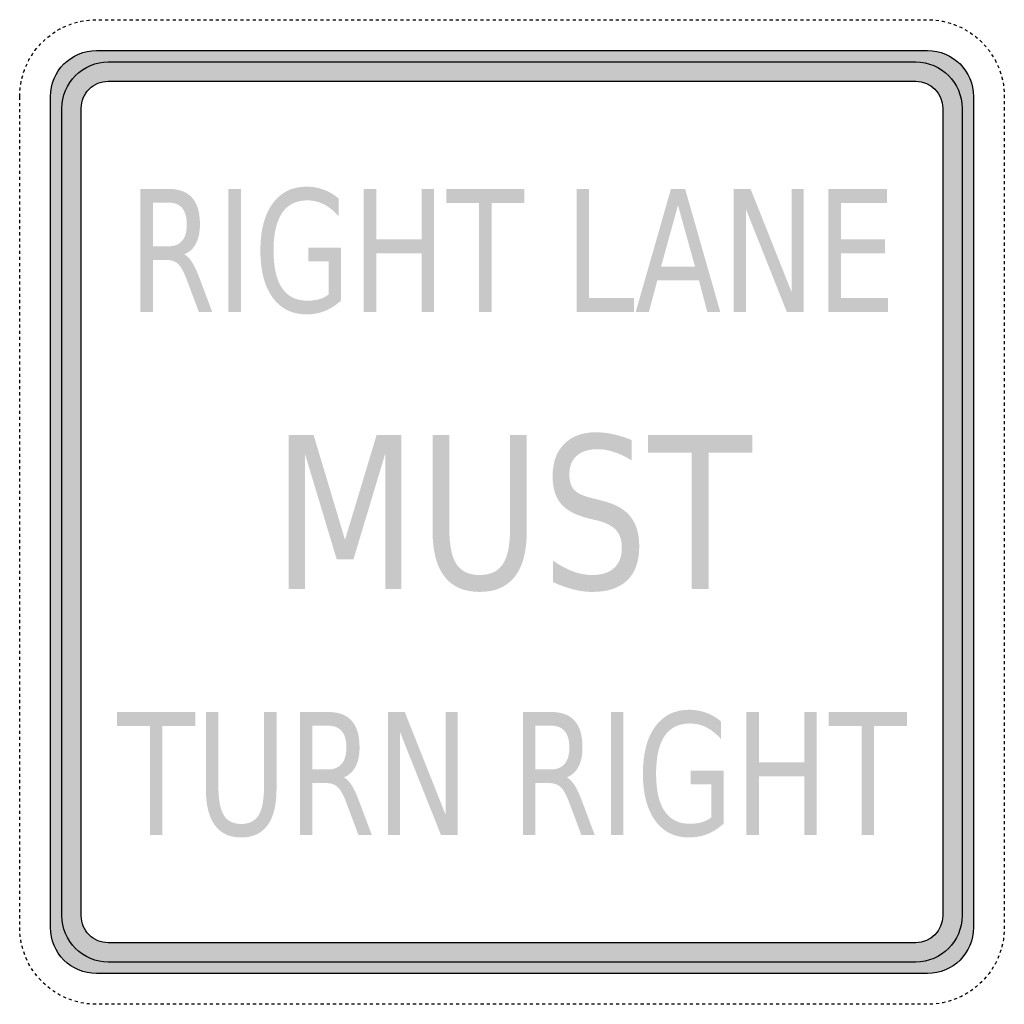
# Model space of a CAD drawing. Header units: inches. Extents: x -15 to 15, y -15 to 15.
import ezdxf

# ---------------------------------------------------------------- set-up
doc = ezdxf.new("R2010")
doc.units = ezdxf.units.IN
doc.header["$MEASUREMENT"] = 0

msp = doc.modelspace()

# ---------------------------------------------------------------- hatches: boundary and pattern name
h = msp.add_hatch(color=7)
edge = h.paths.add_edge_path()
edge.add_spline(control_points=[(-14.063, 12.656), (-14.063, 13.433), (-13.433, 14.062), (-12.656, 14.062)], knot_values=[0, 0, 0, 0, 1, 1, 1, 1], degree=3, periodic=0)
edge.add_line((-12.656, 14.062), (12.656, 14.062))
edge.add_spline(control_points=[(12.656, 14.062), (13.433, 14.062), (14.062, 13.433), (14.062, 12.656)], knot_values=[0, 0, 0, 0, 1, 1, 1, 1], degree=3, periodic=0)
edge.add_line((14.062, 12.656), (14.062, -12.656))
edge.add_spline(control_points=[(14.062, -12.656), (14.062, -13.433), (13.433, -14.063), (12.656, -14.063)], knot_values=[0, 0, 0, 0, 1, 1, 1, 1], degree=3, periodic=0)
edge.add_line((12.656, -14.063), (-12.656, -14.063))
edge.add_spline(control_points=[(-12.656, -14.063), (-13.433, -14.063), (-14.063, -13.433), (-14.063, -12.656)], knot_values=[0, 0, 0, 0, 1, 1, 1, 1], degree=3, periodic=0)
edge.add_line((-14.063, -12.656), (-14.063, 12.656))
edge = h.paths.add_edge_path(flags=0)
edge.add_spline(control_points=[(12.305, 13.125), (12.758, 13.125), (13.125, 12.758), (13.125, 12.305)], knot_values=[0, 0, 0, 0, 1, 1, 1, 1], degree=3, periodic=0)
edge.add_line((13.125, 12.305), (13.125, -12.305))
edge.add_spline(control_points=[(13.125, -12.305), (13.125, -12.758), (12.758, -13.125), (12.305, -13.125)], knot_values=[0, 0, 0, 0, 1, 1, 1, 1], degree=3, periodic=0)
edge.add_line((12.305, -13.125), (-12.305, -13.125))
edge.add_spline(control_points=[(-12.305, -13.125), (-12.522, -13.125), (-12.731, -13.039), (-12.885, -12.885), (-13.039, -12.731), (-13.125, -12.522), (-13.125, -12.305)], knot_values=[0, 0, 0, 0, 1, 1, 1, 2, 2, 2, 2], degree=3, periodic=0)
edge.add_line((-13.125, -12.305), (-13.125, 12.305))
edge.add_spline(control_points=[(-13.125, 12.305), (-13.125, 12.522), (-13.039, 12.731), (-12.885, 12.885), (-12.731, 13.039), (-12.522, 13.125), (-12.305, 13.125)], knot_values=[0, 0, 0, 0, 1, 1, 1, 2, 2, 2, 2], degree=3, periodic=0)
edge.add_line((-12.305, 13.125), (12.305, 13.125))
h = msp.add_hatch(color=7)
edge = h.paths.add_edge_path()
edge.add_spline(control_points=[(13.711, 12.305), (13.711, 12.678), (13.563, 13.035), (13.299, 13.299), (13.035, 13.563), (12.678, 13.711), (12.305, 13.711)], knot_values=[0, 0, 0, 0, 1, 1, 1, 2, 2, 2, 2], degree=3, periodic=0)
edge.add_line((12.305, 13.711), (-12.305, 13.711))
edge.add_spline(control_points=[(-12.305, 13.711), (-12.678, 13.711), (-13.035, 13.563), (-13.299, 13.299), (-13.563, 13.035), (-13.711, 12.678), (-13.711, 12.305)], knot_values=[0, 0, 0, 0, 1, 1, 1, 2, 2, 2, 2], degree=3, periodic=0)
edge.add_line((-13.711, 12.305), (-13.711, -12.305))
edge.add_spline(control_points=[(-13.711, -12.305), (-13.711, -12.678), (-13.563, -13.035), (-13.299, -13.299), (-13.035, -13.563), (-12.678, -13.711), (-12.305, -13.711)], knot_values=[0, 0, 0, 0, 1, 1, 1, 2, 2, 2, 2], degree=3, periodic=0)
edge.add_line((-12.305, -13.711), (12.305, -13.711))
edge.add_spline(control_points=[(12.305, -13.711), (13.081, -13.711), (13.711, -13.081), (13.711, -12.305)], knot_values=[0, 0, 0, 0, 1, 1, 1, 1], degree=3, periodic=0)
edge.add_line((13.711, -12.305), (13.711, 12.305))
edge = h.paths.add_edge_path(flags=0)
edge.add_spline(control_points=[(13.125, -12.305), (13.125, -12.758), (12.758, -13.125), (12.305, -13.125)], knot_values=[0, 0, 0, 0, 1, 1, 1, 1], degree=3, periodic=0)
edge.add_line((12.305, -13.125), (-12.305, -13.125))
edge.add_spline(control_points=[(-12.305, -13.125), (-12.522, -13.125), (-12.731, -13.039), (-12.885, -12.885), (-13.039, -12.731), (-13.125, -12.522), (-13.125, -12.305)], knot_values=[0, 0, 0, 0, 1, 1, 1, 2, 2, 2, 2], degree=3, periodic=0)
edge.add_line((-13.125, -12.305), (-13.125, 12.305))
edge.add_spline(control_points=[(-13.125, 12.305), (-13.125, 12.522), (-13.039, 12.731), (-12.885, 12.885), (-12.731, 13.039), (-12.522, 13.125), (-12.305, 13.125)], knot_values=[0, 0, 0, 0, 1, 1, 1, 2, 2, 2, 2], degree=3, periodic=0)
edge.add_line((-12.305, 13.125), (12.305, 13.125))
edge.add_spline(control_points=[(12.305, 13.125), (12.758, 13.125), (13.125, 12.758), (13.125, 12.305)], knot_values=[0, 0, 0, 0, 1, 1, 1, 1], degree=3, periodic=0)
edge.add_line((13.125, 12.305), (13.125, -12.305))
h = msp.add_hatch(color=7)
edge = h.paths.add_edge_path()
edge.add_line((-5.587, 6.629), (-5.587, 7.636))
edge.add_line((-5.587, 7.636), (-6.209, 7.636))
edge.add_line((-6.209, 7.636), (-6.209, 8.053))
edge.add_line((-6.209, 8.053), (-5.211, 8.053))
edge.add_line((-5.211, 8.053), (-5.211, 6.443))
edge.add_spline(control_points=[(-5.211, 6.443), (-5.358, 6.304), (-5.52, 6.199), (-5.697, 6.128), (-5.874, 6.056), (-6.063, 6.021), (-6.264, 6.021), (-6.703, 6.021), (-7.047, 6.192), (-7.295, 6.535), (-7.543, 6.877), (-7.667, 7.354), (-7.667, 7.965), (-7.667, 8.578), (-7.543, 9.055), (-7.295, 9.398), (-7.047, 9.74), (-6.703, 9.912), (-6.264, 9.912), (-6.08, 9.912), (-5.906, 9.881), (-5.741, 9.821), (-5.576, 9.761), (-5.423, 9.672), (-5.284, 9.555)], knot_values=[0, 0, 0, 0, 1, 1, 1, 2, 2, 2, 3, 3, 3, 4, 4, 4, 5, 5, 5, 6, 6, 6, 7, 7, 7, 8, 8, 8, 8], degree=3, periodic=0)
edge.add_line((-5.284, 9.555), (-5.284, 9.015))
edge.add_spline(control_points=[(-5.284, 9.015), (-5.425, 9.174), (-5.574, 9.294), (-5.732, 9.374), (-5.891, 9.454), (-6.057, 9.495), (-6.232, 9.495), (-6.576, 9.495), (-6.834, 9.366), (-7.007, 9.11), (-7.179, 8.854), (-7.266, 8.472), (-7.266, 7.965), (-7.266, 7.459), (-7.179, 7.078), (-7.007, 6.822), (-6.834, 6.566), (-6.576, 6.438), (-6.232, 6.438), (-6.097, 6.438), (-5.977, 6.453), (-5.872, 6.484), (-5.766, 6.515), (-5.671, 6.563), (-5.587, 6.629)], knot_values=[0, 0, 0, 0, 1, 1, 1, 2, 2, 2, 3, 3, 3, 4, 4, 4, 5, 5, 5, 6, 6, 6, 7, 7, 7, 8, 8, 8, 8], degree=3, periodic=0)
h = msp.add_hatch(color=7)
edge = h.paths.add_edge_path()
edge.add_spline(control_points=[(-9.99, 7.852), (-9.908, 7.815), (-9.829, 7.736), (-9.751, 7.616), (-9.674, 7.495), (-9.597, 7.329), (-9.519, 7.119)], knot_values=[0, 0, 0, 0, 1, 1, 1, 2, 2, 2, 2], degree=3, periodic=0)
edge.add_line((-9.519, 7.119), (-9.133, 6.094))
edge.add_line((-9.133, 6.094), (-9.541, 6.094))
edge.add_line((-9.541, 6.094), (-9.901, 7.056))
edge.add_spline(control_points=[(-9.901, 7.056), (-9.994, 7.307), (-10.084, 7.473), (-10.172, 7.556), (-10.259, 7.638), (-10.378, 7.679), (-10.529, 7.679)], knot_values=[0, 0, 0, 0, 1, 1, 1, 2, 2, 2, 2], degree=3, periodic=0)
edge.add_line((-10.529, 7.679), (-10.943, 7.679))
edge.add_line((-10.943, 7.679), (-10.943, 6.094))
edge.add_line((-10.943, 6.094), (-11.323, 6.094))
edge.add_line((-11.323, 6.094), (-11.323, 9.844))
edge.add_line((-11.323, 9.844), (-10.464, 9.844))
edge.add_spline(control_points=[(-10.464, 9.844), (-10.143, 9.844), (-9.903, 9.754), (-9.745, 9.575), (-9.587, 9.396), (-9.508, 9.125), (-9.508, 8.764), (-9.508, 8.528), (-9.549, 8.332), (-9.631, 8.176), (-9.713, 8.02), (-9.833, 7.912), (-9.99, 7.852)], knot_values=[0, 0, 0, 0, 1, 1, 1, 2, 2, 2, 3, 3, 3, 4, 4, 4, 4], degree=3, periodic=0)
edge = h.paths.add_edge_path(flags=0)
edge.add_line((-10.943, 9.427), (-10.943, 8.096))
edge.add_line((-10.943, 8.096), (-10.464, 8.096))
edge.add_spline(control_points=[(-10.464, 8.096), (-10.281, 8.096), (-10.143, 8.152), (-10.049, 8.265), (-9.956, 8.378), (-9.909, 8.544), (-9.909, 8.764), (-9.909, 8.983), (-9.956, 9.148), (-10.049, 9.26), (-10.143, 9.371), (-10.281, 9.427), (-10.464, 9.427)], knot_values=[0, 0, 0, 0, 1, 1, 1, 2, 2, 2, 3, 3, 3, 4, 4, 4, 4], degree=3, periodic=0)
edge.add_line((-10.464, 9.427), (-10.943, 9.427))
for points in [[(-8.643, 9.844), (-8.262, 9.844), (-8.262, 6.094), (-8.643, 6.094), (-8.643, 9.844)], [(-4.515, 9.844), (-4.135, 9.844), (-4.135, 8.307), (-2.752, 8.307), (-2.752, 9.844), (-2.372, 9.844), (-2.372, 6.094), (-2.752, 6.094), (-2.752, 7.88), (-4.135, 7.88), (-4.135, 6.094), (-4.515, 6.094), (-4.515, 9.844)], [(-2.004, 9.844), (0.375, 9.844), (0.375, 9.417), (-0.624, 9.417), (-0.624, 6.094), (-1.006, 6.094), (-1.006, 9.417), (-2.004, 9.417), (-2.004, 9.844)], [(1.969, 9.844), (2.349, 9.844), (2.349, 6.521), (3.719, 6.521), (3.719, 6.094), (1.969, 6.094), (1.969, 9.844)], [(6.757, 9.844), (7.27, 9.844), (8.517, 6.707), (8.517, 9.844), (8.886, 9.844), (8.886, 6.094), (8.373, 6.094), (7.126, 9.231), (7.126, 6.094), (6.757, 6.094), (6.757, 9.844)], [(9.643, 9.844), (11.421, 9.844), (11.421, 9.417), (10.024, 9.417), (10.024, 8.307), (11.363, 8.307), (11.363, 7.88), (10.024, 7.88), (10.024, 6.521), (11.455, 6.521), (11.455, 6.094), (9.643, 6.094), (9.643, 9.844)], [(-6.801, 2.344), (-6.044, 2.344), (-5.088, -0.846), (-4.126, 2.344), (-3.369, 2.344), (-3.369, -2.344), (-3.864, -2.344), (-3.864, 1.772), (-4.831, -1.443), (-5.341, -1.443), (-6.308, 1.772), (-6.308, -2.344), (-6.801, -2.344), (-6.801, 2.344)], [(4.148, 2.344), (7.32, 2.344), (7.32, 1.81), (5.989, 1.81), (5.989, -2.344), (5.479, -2.344), (5.479, 1.81), (4.148, 1.81), (4.148, 2.344)], [(-12.031, -6.094), (-9.652, -6.094), (-9.652, -6.521), (-10.65, -6.521), (-10.65, -9.844), (-11.032, -9.844), (-11.032, -6.521), (-12.031, -6.521), (-12.031, -6.094)], [(-3.78, -6.094), (-3.267, -6.094), (-2.02, -9.231), (-2.02, -6.094), (-1.651, -6.094), (-1.651, -9.844), (-2.164, -9.844), (-3.411, -6.707), (-3.411, -9.844), (-3.78, -9.844), (-3.78, -6.094)], [(3.013, -6.094), (3.394, -6.094), (3.394, -9.844), (3.013, -9.844), (3.013, -6.094)], [(7.14, -6.094), (7.521, -6.094), (7.521, -7.631), (8.904, -7.631), (8.904, -6.094), (9.284, -6.094), (9.284, -9.844), (8.904, -9.844), (8.904, -8.058), (7.521, -8.058), (7.521, -9.844), (7.14, -9.844), (7.14, -6.094)], [(9.652, -6.094), (12.031, -6.094), (12.031, -6.521), (11.032, -6.521), (11.032, -9.844), (10.65, -9.844), (10.65, -6.521), (9.652, -6.521), (9.652, -6.094)]]:
    msp.add_hatch(color=7).paths.add_polyline_path(points)
h = msp.add_hatch(color=7)
h.paths.add_polyline_path([(4.843, 9.844), (5.275, 9.844), (6.346, 6.094), (5.951, 6.094), (5.695, 7.056), (4.427, 7.056), (4.171, 6.094), (3.769, 6.094), (4.843, 9.844)])
h.paths.add_polyline_path([(5.058, 9.344), (4.542, 7.478), (5.576, 7.478), (5.058, 9.344)], flags=0)
h = msp.add_hatch(color=7)
edge = h.paths.add_edge_path()
edge.add_line((3.651, 2.19), (3.651, 1.571))
edge.add_spline(control_points=[(3.651, 1.571), (3.458, 1.686), (3.277, 1.772), (3.106, 1.829), (2.935, 1.885), (2.77, 1.914), (2.611, 1.914), (2.335, 1.914), (2.122, 1.847), (1.972, 1.713), (1.822, 1.579), (1.747, 1.388), (1.747, 1.141), (1.747, 0.934), (1.797, 0.778), (1.896, 0.672), (1.996, 0.566), (2.185, 0.481), (2.463, 0.416)], knot_values=[0, 0, 0, 0, 1, 1, 1, 2, 2, 2, 3, 3, 3, 4, 4, 4, 5, 5, 5, 6, 6, 6, 6], degree=3, periodic=0)
edge.add_line((2.463, 0.416), (2.769, 0.337))
edge.add_spline(control_points=[(2.769, 0.337), (3.148, 0.247), (3.427, 0.089), (3.607, -0.138), (3.787, -0.365), (3.877, -0.669), (3.877, -1.05), (3.877, -1.504), (3.755, -1.849), (3.511, -2.083), (3.268, -2.318), (2.911, -2.435), (2.44, -2.435), (2.263, -2.435), (2.074, -2.41), (1.874, -2.359), (1.674, -2.309), (1.466, -2.235), (1.252, -2.137)], knot_values=[0, 0, 0, 0, 1, 1, 1, 2, 2, 2, 3, 3, 3, 4, 4, 4, 5, 5, 5, 6, 6, 6, 6], degree=3, periodic=0)
edge.add_line((1.252, -2.137), (1.252, -1.484))
edge.add_spline(control_points=[(1.252, -1.484), (1.458, -1.628), (1.66, -1.737), (1.857, -1.81), (2.055, -1.883), (2.249, -1.92), (2.44, -1.92), (2.73, -1.92), (2.953, -1.849), (3.111, -1.706), (3.268, -1.564), (3.347, -1.361), (3.347, -1.097), (3.347, -0.867), (3.29, -0.687), (3.177, -0.557), (3.064, -0.428), (2.879, -0.33), (2.621, -0.265)], knot_values=[0, 0, 0, 0, 1, 1, 1, 2, 2, 2, 3, 3, 3, 4, 4, 4, 5, 5, 5, 6, 6, 6, 6], degree=3, periodic=0)
edge.add_line((2.621, -0.265), (2.312, -0.19))
edge.add_spline(control_points=[(2.312, -0.19), (1.934, -0.096), (1.66, 0.052), (1.491, 0.253), (1.322, 0.454), (1.237, 0.733), (1.237, 1.091), (1.237, 1.505), (1.354, 1.832), (1.587, 2.071), (1.821, 2.309), (2.143, 2.428), (2.553, 2.428), (2.729, 2.428), (2.908, 2.409), (3.091, 2.369), (3.273, 2.329), (3.46, 2.269), (3.651, 2.19)], knot_values=[0, 0, 0, 0, 1, 1, 1, 2, 2, 2, 3, 3, 3, 4, 4, 4, 5, 5, 5, 6, 6, 6, 6], degree=3, periodic=0)
h = msp.add_hatch(color=7)
edge = h.paths.add_edge_path()
edge.add_line((-2.42, 2.344), (-1.91, 2.344))
edge.add_line((-1.91, 2.344), (-1.91, -0.504))
edge.add_spline(control_points=[(-1.91, -0.504), (-1.91, -1.006), (-1.837, -1.368), (-1.692, -1.589), (-1.546, -1.81), (-1.31, -1.92), (-0.983, -1.92), (-0.659, -1.92), (-0.423, -1.81), (-0.278, -1.589), (-0.132, -1.368), (-0.059, -1.006), (-0.059, -0.504)], knot_values=[0, 0, 0, 0, 1, 1, 1, 2, 2, 2, 3, 3, 3, 4, 4, 4, 4], degree=3, periodic=0)
edge.add_line((-0.059, -0.504), (-0.059, 2.344))
edge.add_line((-0.059, 2.344), (0.451, 2.344))
edge.add_line((0.451, 2.344), (0.451, -0.582))
edge.add_spline(control_points=[(0.451, -0.582), (0.451, -1.194), (0.33, -1.655), (0.088, -1.967), (-0.154, -2.279), (-0.511, -2.435), (-0.983, -2.435), (-1.457, -2.435), (-1.815, -2.279), (-2.057, -1.967), (-2.299, -1.655), (-2.42, -1.194), (-2.42, -0.582)], knot_values=[0, 0, 0, 0, 1, 1, 1, 2, 2, 2, 3, 3, 3, 4, 4, 4, 4], degree=3, periodic=0)
edge.add_line((-2.42, -0.582), (-2.42, 2.344))
h = msp.add_hatch(color=7)
edge = h.paths.add_edge_path()
edge.add_line((-9.328, -6.094), (-8.945, -6.094))
edge.add_line((-8.945, -6.094), (-8.945, -8.372))
edge.add_spline(control_points=[(-8.945, -8.372), (-8.945, -8.774), (-8.891, -9.063), (-8.781, -9.24), (-8.672, -9.416), (-8.495, -9.505), (-8.25, -9.505), (-8.006, -9.505), (-7.83, -9.416), (-7.721, -9.24), (-7.611, -9.063), (-7.557, -8.774), (-7.557, -8.372)], knot_values=[0, 0, 0, 0, 1, 1, 1, 2, 2, 2, 3, 3, 3, 4, 4, 4, 4], degree=3, periodic=0)
edge.add_line((-7.557, -8.372), (-7.557, -6.094))
edge.add_line((-7.557, -6.094), (-7.174, -6.094))
edge.add_line((-7.174, -6.094), (-7.174, -8.435))
edge.add_spline(control_points=[(-7.174, -8.435), (-7.174, -8.924), (-7.265, -9.293), (-7.447, -9.542), (-7.628, -9.792), (-7.896, -9.917), (-8.25, -9.917), (-8.605, -9.917), (-8.874, -9.792), (-9.055, -9.542), (-9.237, -9.293), (-9.328, -8.924), (-9.328, -8.435)], knot_values=[0, 0, 0, 0, 1, 1, 1, 2, 2, 2, 3, 3, 3, 4, 4, 4, 4], degree=3, periodic=0)
edge.add_line((-9.328, -8.435), (-9.328, -6.094))
h = msp.add_hatch(color=7)
edge = h.paths.add_edge_path()
edge.add_spline(control_points=[(-5.127, -8.086), (-5.045, -8.122), (-4.966, -8.201), (-4.888, -8.322), (-4.811, -8.442), (-4.734, -8.608), (-4.656, -8.819)], knot_values=[0, 0, 0, 0, 1, 1, 1, 2, 2, 2, 2], degree=3, periodic=0)
edge.add_line((-4.656, -8.819), (-4.27, -9.844))
edge.add_line((-4.27, -9.844), (-4.678, -9.844))
edge.add_line((-4.678, -9.844), (-5.038, -8.882))
edge.add_spline(control_points=[(-5.038, -8.882), (-5.131, -8.631), (-5.221, -8.464), (-5.309, -8.382), (-5.396, -8.3), (-5.515, -8.259), (-5.666, -8.259)], knot_values=[0, 0, 0, 0, 1, 1, 1, 2, 2, 2, 2], degree=3, periodic=0)
edge.add_line((-5.666, -8.259), (-6.08, -8.259))
edge.add_line((-6.08, -8.259), (-6.08, -9.844))
edge.add_line((-6.08, -9.844), (-6.46, -9.844))
edge.add_line((-6.46, -9.844), (-6.46, -6.094))
edge.add_line((-6.46, -6.094), (-5.601, -6.094))
edge.add_spline(control_points=[(-5.601, -6.094), (-5.28, -6.094), (-5.04, -6.183), (-4.882, -6.363), (-4.724, -6.542), (-4.645, -6.812), (-4.645, -7.174), (-4.645, -7.41), (-4.686, -7.606), (-4.768, -7.762), (-4.85, -7.917), (-4.97, -8.025), (-5.127, -8.086)], knot_values=[0, 0, 0, 0, 1, 1, 1, 2, 2, 2, 3, 3, 3, 4, 4, 4, 4], degree=3, periodic=0)
edge = h.paths.add_edge_path(flags=0)
edge.add_line((-6.08, -6.511), (-6.08, -7.842))
edge.add_line((-6.08, -7.842), (-5.601, -7.842))
edge.add_spline(control_points=[(-5.601, -7.842), (-5.418, -7.842), (-5.28, -7.785), (-5.186, -7.672), (-5.093, -7.559), (-5.046, -7.393), (-5.046, -7.174), (-5.046, -6.954), (-5.093, -6.789), (-5.186, -6.678), (-5.28, -6.566), (-5.418, -6.511), (-5.601, -6.511)], knot_values=[0, 0, 0, 0, 1, 1, 1, 2, 2, 2, 3, 3, 3, 4, 4, 4, 4], degree=3, periodic=0)
edge.add_line((-5.601, -6.511), (-6.08, -6.511))
h = msp.add_hatch(color=7)
edge = h.paths.add_edge_path()
edge.add_spline(control_points=[(1.666, -8.086), (1.748, -8.122), (1.827, -8.201), (1.904, -8.322), (1.982, -8.442), (2.059, -8.608), (2.137, -8.819)], knot_values=[0, 0, 0, 0, 1, 1, 1, 2, 2, 2, 2], degree=3, periodic=0)
edge.add_line((2.137, -8.819), (2.523, -9.844))
edge.add_line((2.523, -9.844), (2.115, -9.844))
edge.add_line((2.115, -9.844), (1.755, -8.882))
edge.add_spline(control_points=[(1.755, -8.882), (1.662, -8.631), (1.572, -8.464), (1.484, -8.382), (1.397, -8.3), (1.278, -8.259), (1.127, -8.259)], knot_values=[0, 0, 0, 0, 1, 1, 1, 2, 2, 2, 2], degree=3, periodic=0)
edge.add_line((1.127, -8.259), (0.713, -8.259))
edge.add_line((0.713, -8.259), (0.713, -9.844))
edge.add_line((0.713, -9.844), (0.332, -9.844))
edge.add_line((0.332, -9.844), (0.332, -6.094))
edge.add_line((0.332, -6.094), (1.191, -6.094))
edge.add_spline(control_points=[(1.191, -6.094), (1.513, -6.094), (1.753, -6.183), (1.911, -6.363), (2.069, -6.542), (2.148, -6.812), (2.148, -7.174), (2.148, -7.41), (2.107, -7.606), (2.025, -7.762), (1.943, -7.917), (1.823, -8.025), (1.666, -8.086)], knot_values=[0, 0, 0, 0, 1, 1, 1, 2, 2, 2, 3, 3, 3, 4, 4, 4, 4], degree=3, periodic=0)
edge = h.paths.add_edge_path(flags=0)
edge.add_line((0.713, -6.511), (0.713, -7.842))
edge.add_line((0.713, -7.842), (1.191, -7.842))
edge.add_spline(control_points=[(1.191, -7.842), (1.375, -7.842), (1.513, -7.785), (1.607, -7.672), (1.7, -7.559), (1.747, -7.393), (1.747, -7.174), (1.747, -6.954), (1.7, -6.789), (1.607, -6.678), (1.513, -6.566), (1.375, -6.511), (1.191, -6.511)], knot_values=[0, 0, 0, 0, 1, 1, 1, 2, 2, 2, 3, 3, 3, 4, 4, 4, 4], degree=3, periodic=0)
edge.add_line((1.191, -6.511), (0.713, -6.511))
h = msp.add_hatch(color=7)
edge = h.paths.add_edge_path()
edge.add_line((6.069, -9.309), (6.069, -8.302))
edge.add_line((6.069, -8.302), (5.447, -8.302))
edge.add_line((5.447, -8.302), (5.447, -7.885))
edge.add_line((5.447, -7.885), (6.445, -7.885))
edge.add_line((6.445, -7.885), (6.445, -9.495))
edge.add_spline(control_points=[(6.445, -9.495), (6.298, -9.634), (6.136, -9.739), (5.959, -9.81), (5.782, -9.881), (5.593, -9.917), (5.392, -9.917), (4.953, -9.917), (4.609, -9.745), (4.361, -9.403), (4.113, -9.061), (3.989, -8.584), (3.989, -7.973), (3.989, -7.36), (4.113, -6.882), (4.361, -6.54), (4.609, -6.197), (4.953, -6.026), (5.392, -6.026), (5.576, -6.026), (5.75, -6.056), (5.915, -6.116), (6.08, -6.177), (6.233, -6.265), (6.372, -6.383)], knot_values=[0, 0, 0, 0, 1, 1, 1, 2, 2, 2, 3, 3, 3, 4, 4, 4, 5, 5, 5, 6, 6, 6, 7, 7, 7, 8, 8, 8, 8], degree=3, periodic=0)
edge.add_line((6.372, -6.383), (6.372, -6.923))
edge.add_spline(control_points=[(6.372, -6.923), (6.231, -6.764), (6.082, -6.644), (5.924, -6.563), (5.765, -6.483), (5.599, -6.443), (5.424, -6.443), (5.08, -6.443), (4.822, -6.571), (4.649, -6.827), (4.476, -7.083), (4.39, -7.465), (4.39, -7.973), (4.39, -8.478), (4.476, -8.859), (4.649, -9.115), (4.822, -9.372), (5.08, -9.5), (5.424, -9.5), (5.559, -9.5), (5.679, -9.484), (5.784, -9.453), (5.89, -9.422), (5.984, -9.374), (6.069, -9.309)], knot_values=[0, 0, 0, 0, 1, 1, 1, 2, 2, 2, 3, 3, 3, 4, 4, 4, 5, 5, 5, 6, 6, 6, 7, 7, 7, 8, 8, 8, 8], degree=3, periodic=0)

# ---------------------------------------------------------------- linework, layer by layer
at = {"color": 7}
for p, q in [((-13.843, 14.677), (-13.773, 14.717)), ((-13.773, 14.717), (-13.761, 14.723)), ((-13.678, 14.766), (-13.672, 14.769)), ((-13.672, 14.769), (-13.592, 14.805)), ((-13.506, 14.841), (-13.462, 14.858)), ((-13.462, 14.858), (-13.418, 14.873)), ((-13.328, 14.902), (-13.242, 14.926)), ((-13.242, 14.926), (-13.238, 14.927)), ((-13.147, 14.948), (-13.129, 14.952)), ((-13.129, 14.952), (-13.055, 14.966)), ((-12.962, 14.979), (-12.896, 14.988)), ((-12.896, 14.988), (-12.869, 14.99)), ((-12.775, 14.997), (-12.682, 14.999)), ((-12.588, 15), (-12.494, 15)), ((-12.4, 15), (-12.307, 15)), ((-12.213, 15), (-12.119, 15)), ((-12.025, 15), (-11.932, 15)), ((-11.838, 15), (-11.744, 15)), ((-11.65, 15), (-11.557, 15)), ((-11.463, 15), (-11.369, 15)), ((-11.275, 15), (-11.182, 15)), ((-11.088, 15), (-10.994, 15)), ((-10.9, 15), (-10.807, 15)), ((-10.713, 15), (-10.619, 15)), ((-10.525, 15), (-10.432, 15)), ((-10.338, 15), (-10.244, 15)), ((-10.15, 15), (-10.057, 15)), ((-9.963, 15), (-9.869, 15)), ((-9.775, 15), (-9.682, 15)), ((-9.588, 15), (-9.494, 15)), ((-9.4, 15), (-9.307, 15)), ((-9.213, 15), (-9.119, 15)), ((-9.025, 15), (-8.932, 15)), ((-8.838, 15), (-8.744, 15)), ((-8.65, 15), (-8.557, 15)), ((-8.463, 15), (-8.369, 15)), ((-8.275, 15), (-8.182, 15)), ((-8.088, 15), (-7.994, 15)), ((-7.9, 15), (-7.807, 15)), ((-7.713, 15), (-7.619, 15)), ((-7.525, 15), (-7.432, 15)), ((-7.338, 15), (-7.244, 15)), ((-7.15, 15), (-7.057, 15)), ((-6.963, 15), (-6.869, 15)), ((-6.775, 15), (-6.682, 15)), ((-6.588, 15), (-6.494, 15)), ((-6.4, 15), (-6.307, 15)), ((-6.213, 15), (-6.119, 15)), ((-6.025, 15), (-5.932, 15)), ((-5.838, 15), (-5.744, 15)), ((-5.65, 15), (-5.557, 15)), ((-5.463, 15), (-5.369, 15)), ((-5.275, 15), (-5.182, 15)), ((-5.088, 15), (-4.994, 15)), ((-4.9, 15), (-4.807, 15)), ((-4.713, 15), (-4.619, 15)), ((-4.525, 15), (-4.432, 15)), ((-4.338, 15), (-4.244, 15)), ((-4.15, 15), (-4.057, 15)), ((-3.963, 15), (-3.869, 15)), ((-3.775, 15), (-3.682, 15)), ((-3.588, 15), (-3.494, 15)), ((-3.4, 15), (-3.307, 15)), ((-3.213, 15), (-3.119, 15)), ((-3.025, 15), (-2.932, 15)), ((-2.838, 15), (-2.744, 15)), ((-2.65, 15), (-2.557, 15)), ((-2.463, 15), (-2.369, 15)), ((-2.275, 15), (-2.182, 15)), ((-2.088, 15), (-1.994, 15)), ((-1.9, 15), (-1.807, 15)), ((-1.713, 15), (-1.619, 15)), ((-1.525, 15), (-1.432, 15)), ((-1.338, 15), (-1.244, 15)), ((-1.15, 15), (-1.057, 15)), ((-0.963, 15), (-0.869, 15)), ((-0.775, 15), (-0.682, 15)), ((-0.588, 15), (-0.494, 15)), ((-0.4, 15), (-0.307, 15)), ((-0.213, 15), (-0.119, 15)), ((-0.025, 15), (0.068, 15)), ((0.162, 15), (0.256, 15)), ((0.35, 15), (0.443, 15)), ((0.537, 15), (0.631, 15)), ((0.725, 15), (0.818, 15)), ((0.912, 15), (1.006, 15)), ((1.1, 15), (1.193, 15)), ((1.287, 15), (1.381, 15)), ((1.475, 15), (1.568, 15)), ((1.662, 15), (1.756, 15)), ((1.85, 15), (1.943, 15)), ((2.037, 15), (2.131, 15)), ((2.225, 15), (2.318, 15)), ((2.412, 15), (2.506, 15)), ((2.6, 15), (2.693, 15)), ((2.787, 15), (2.881, 15)), ((2.975, 15), (3.068, 15)), ((3.162, 15), (3.256, 15)), ((3.35, 15), (3.443, 15)), ((3.537, 15), (3.631, 15)), ((3.725, 15), (3.818, 15)), ((3.912, 15), (4.006, 15)), ((4.1, 15), (4.193, 15)), ((4.287, 15), (4.381, 15)), ((4.475, 15), (4.568, 15)), ((4.662, 15), (4.756, 15)), ((4.85, 15), (4.943, 15)), ((5.037, 15), (5.131, 15)), ((5.225, 15), (5.318, 15)), ((5.412, 15), (5.506, 15)), ((5.6, 15), (5.693, 15)), ((5.787, 15), (5.881, 15)), ((5.975, 15), (6.068, 15)), ((6.162, 15), (6.256, 15)), ((6.35, 15), (6.443, 15)), ((6.537, 15), (6.631, 15)), ((6.725, 15), (6.818, 15)), ((6.912, 15), (7.006, 15)), ((7.1, 15), (7.193, 15)), ((7.287, 15), (7.381, 15)), ((7.475, 15), (7.568, 15)), ((7.662, 15), (7.756, 15)), ((7.85, 15), (7.943, 15)), ((8.037, 15), (8.131, 15)), ((8.225, 15), (8.318, 15)), ((8.412, 15), (8.506, 15)), ((8.6, 15), (8.693, 15)), ((8.787, 15), (8.881, 15)), ((8.975, 15), (9.068, 15)), ((9.162, 15), (9.256, 15)), ((9.35, 15), (9.443, 15)), ((9.537, 15), (9.631, 15)), ((9.725, 15), (9.818, 15)), ((9.912, 15), (10.006, 15)), ((10.1, 15), (10.193, 15)), ((10.287, 15), (10.381, 15)), ((10.475, 15), (10.568, 15)), ((10.662, 15), (10.756, 15)), ((10.85, 15), (10.943, 15)), ((11.037, 15), (11.131, 15)), ((11.225, 15), (11.318, 15)), ((11.412, 15), (11.506, 15)), ((11.6, 15), (11.693, 15)), ((11.787, 15), (11.881, 15)), ((11.975, 15), (12.068, 15)), ((12.162, 15), (12.256, 15)), ((12.35, 15), (12.443, 15)), ((12.537, 15), (12.631, 15)), ((12.725, 14.998), (12.777, 14.997)), ((12.777, 14.997), (12.818, 14.994)), ((12.912, 14.986), (13.005, 14.974)), ((13.097, 14.958), (13.129, 14.952)), ((13.129, 14.952), (13.189, 14.939)), ((13.279, 14.916), (13.353, 14.895)), ((13.353, 14.895), (13.369, 14.889)), ((13.458, 14.859), (13.462, 14.858)), ((13.462, 14.858), (13.545, 14.825)), ((13.631, 14.787), (13.672, 14.769)), ((13.672, 14.769), (13.716, 14.747)), ((13.799, 14.703), (13.872, 14.661)), ((-14.232, 14.391), (-14.22, 14.401)), ((-14.15, 14.463), (-14.147, 14.465)), ((-14.147, 14.465), (-14.076, 14.521)), ((-14, 14.576), (-13.967, 14.6)), ((-13.967, 14.6), (-13.922, 14.628)), ((13.872, 14.661), (13.88, 14.656)), ((13.958, 14.605), (13.967, 14.6)), ((13.967, 14.6), (14.035, 14.551)), ((14.11, 14.494), (14.147, 14.465)), ((14.147, 14.465), (14.182, 14.435)), ((-14.534, 14.059), (-14.478, 14.13)), ((-14.418, 14.201), (-14.391, 14.232)), ((-14.391, 14.232), (-14.355, 14.27)), ((-14.289, 14.337), (-14.232, 14.391)), ((14.252, 14.372), (14.314, 14.314)), ((14.314, 14.314), (14.32, 14.307)), ((14.384, 14.239), (14.391, 14.232)), ((14.391, 14.232), (14.446, 14.169)), ((-14.717, 13.773), (-14.69, 13.821)), ((-14.642, 13.901), (-14.6, 13.967)), ((-14.6, 13.967), (-14.591, 13.979)), ((-14.536, 14.056), (-14.534, 14.059)), ((14.505, 14.096), (14.534, 14.059)), ((14.534, 14.059), (14.561, 14.021)), ((14.614, 13.944), (14.661, 13.872)), ((14.661, 13.872), (14.665, 13.865)), ((-14.816, 13.569), (-14.777, 13.655)), ((-14.735, 13.738), (-14.717, 13.773)), ((14.711, 13.783), (14.717, 13.773)), ((14.717, 13.773), (14.755, 13.7)), ((14.795, 13.615), (14.816, 13.569)), ((14.816, 13.569), (14.831, 13.529)), ((-14.933, 13.213), (-14.926, 13.242)), ((-14.926, 13.242), (-14.909, 13.304)), ((-14.881, 13.393), (-14.858, 13.462)), ((-14.858, 13.462), (-14.85, 13.482)), ((14.865, 13.442), (14.895, 13.353)), ((14.895, 13.353), (14.895, 13.353)), ((14.92, 13.263), (14.926, 13.242)), ((14.926, 13.242), (14.942, 13.172)), ((-14.988, 12.896), (-14.983, 12.937)), ((-14.97, 13.03), (-14.954, 13.122)), ((14.961, 13.08), (14.973, 13.013)), ((14.973, 13.013), (14.976, 12.987)), ((-15, 12.656), (-14.998, 12.75)), ((-15, 12.554), (-15, 12.648)), ((-14.992, 12.843), (-14.988, 12.896)), ((14.988, 12.894), (14.995, 12.801)), ((14.999, 12.707), (15, 12.656)), ((15, 12.656), (15, 12.613)), ((-15, 12.367), (-15, 12.461)), ((15, 12.52), (15, 12.426)), ((15, 12.332), (15, 12.238)), ((-15, 12.179), (-15, 12.273)), ((-15, 11.992), (-15, 12.086)), ((15, 12.145), (15, 12.051)), ((-15, 11.804), (-15, 11.898)), ((-15, 11.617), (-15, 11.711)), ((15, 11.957), (15, 11.863)), ((15, 11.77), (15, 11.676)), ((-15, 11.429), (-15, 11.523)), ((15, 11.582), (15, 11.488)), ((-15, 11.242), (-15, 11.336)), ((-15, 11.054), (-15, 11.148)), ((15, 11.395), (15, 11.301)), ((15, 11.207), (15, 11.113)), ((-15, 10.867), (-15, 10.961)), ((15, 11.02), (15, 10.926)), ((15, 10.832), (15, 10.738)), ((-15, 10.679), (-15, 10.773)), ((-15, 10.492), (-15, 10.586)), ((15, 10.645), (15, 10.551)), ((-15, 10.304), (-15, 10.398)), ((-15, 10.117), (-15, 10.211)), ((15, 10.457), (15, 10.363)), ((15, 10.27), (15, 10.176)), ((-15, 9.929), (-15, 10.023)), ((15, 10.082), (15, 9.988)), ((-15, 9.742), (-15, 9.836)), ((-15, 9.554), (-15, 9.648)), ((15, 9.895), (15, 9.801)), ((15, 9.707), (15, 9.613)), ((-15, 9.367), (-15, 9.461)), ((15, 9.52), (15, 9.426)), ((15, 9.332), (15, 9.238)), ((-15, 9.179), (-15, 9.273)), ((-15, 8.992), (-15, 9.086)), ((15, 9.145), (15, 9.051)), ((-15, 8.804), (-15, 8.898)), ((-15, 8.617), (-15, 8.711)), ((15, 8.957), (15, 8.863)), ((15, 8.77), (15, 8.676)), ((-15, 8.429), (-15, 8.523)), ((15, 8.582), (15, 8.488)), ((-15, 8.242), (-15, 8.336)), ((-15, 8.054), (-15, 8.148)), ((15, 8.395), (15, 8.301)), ((15, 8.207), (15, 8.113)), ((-15, 7.867), (-15, 7.961)), ((15, 8.02), (15, 7.926)), ((15, 7.832), (15, 7.738)), ((-15, 7.679), (-15, 7.773)), ((-15, 7.492), (-15, 7.586)), ((15, 7.645), (15, 7.551)), ((-15, 7.304), (-15, 7.398)), ((-15, 7.117), (-15, 7.211)), ((15, 7.457), (15, 7.363)), ((15, 7.27), (15, 7.176)), ((-15, 6.929), (-15, 7.023)), ((15, 7.082), (15, 6.988)), ((-15, 6.742), (-15, 6.836)), ((-15, 6.554), (-15, 6.648)), ((15, 6.895), (15, 6.801)), ((15, 6.707), (15, 6.613)), ((-15, 6.367), (-15, 6.461)), ((15, 6.52), (15, 6.426)), ((15, 6.332), (15, 6.238)), ((-15, 6.179), (-15, 6.273)), ((-15, 5.992), (-15, 6.086)), ((15, 6.145), (15, 6.051)), ((-15, 5.804), (-15, 5.898)), ((-15, 5.617), (-15, 5.711)), ((15, 5.957), (15, 5.863)), ((15, 5.77), (15, 5.676)), ((-15, 5.429), (-15, 5.523)), ((15, 5.582), (15, 5.488)), ((-15, 5.242), (-15, 5.336)), ((-15, 5.054), (-15, 5.148)), ((15, 5.395), (15, 5.301)), ((15, 5.207), (15, 5.113)), ((-15, 4.867), (-15, 4.961)), ((15, 5.02), (15, 4.926)), ((15, 4.832), (15, 4.738)), ((-15, 4.679), (-15, 4.773)), ((-15, 4.492), (-15, 4.586)), ((15, 4.645), (15, 4.551)), ((-15, 4.304), (-15, 4.398)), ((-15, 4.117), (-15, 4.211)), ((15, 4.457), (15, 4.363)), ((15, 4.27), (15, 4.176)), ((-15, 3.929), (-15, 4.023)), ((15, 4.082), (15, 3.988)), ((-15, 3.742), (-15, 3.836)), ((-15, 3.554), (-15, 3.648)), ((15, 3.895), (15, 3.801)), ((15, 3.707), (15, 3.613)), ((-15, 3.367), (-15, 3.461)), ((15, 3.52), (15, 3.426)), ((15, 3.332), (15, 3.238)), ((-15, 3.179), (-15, 3.273)), ((-15, 2.992), (-15, 3.086)), ((15, 3.145), (15, 3.051)), ((-15, 2.804), (-15, 2.898)), ((-15, 2.617), (-15, 2.711)), ((15, 2.957), (15, 2.863)), ((15, 2.77), (15, 2.676)), ((-15, 2.429), (-15, 2.523)), ((15, 2.582), (15, 2.488)), ((-15, 2.242), (-15, 2.336)), ((-15, 2.054), (-15, 2.148)), ((15, 2.395), (15, 2.301)), ((15, 2.207), (15, 2.113)), ((-15, 1.867), (-15, 1.961)), ((15, 2.02), (15, 1.926)), ((15, 1.832), (15, 1.738)), ((-15, 1.679), (-15, 1.773)), ((-15, 1.492), (-15, 1.586)), ((15, 1.645), (15, 1.551)), ((-15, 1.304), (-15, 1.398)), ((-15, 1.117), (-15, 1.211)), ((15, 1.457), (15, 1.363)), ((15, 1.27), (15, 1.176)), ((-15, 0.929), (-15, 1.023)), ((15, 1.082), (15, 0.988)), ((-15, 0.742), (-15, 0.836)), ((-15, 0.554), (-15, 0.648)), ((15, 0.895), (15, 0.801)), ((15, 0.707), (15, 0.613)), ((-15, 0.367), (-15, 0.461)), ((15, 0.52), (15, 0.426)), ((15, 0.332), (15, 0.238)), ((-15, 0.179), (-15, 0.273)), ((-15, -0.008), (-15, 0.086)), ((15, 0.145), (15, 0.051)), ((-15, -0.196), (-15, -0.102)), ((-15, -0.383), (-15, -0.289)), ((15, -0.043), (15, -0.137)), ((15, -0.23), (15, -0.324)), ((-15, -0.571), (-15, -0.477)), ((15, -0.418), (15, -0.512)), ((-15, -0.758), (-15, -0.664)), ((-15, -0.946), (-15, -0.852)), ((15, -0.605), (15, -0.699)), ((15, -0.793), (15, -0.887)), ((-15, -1.133), (-15, -1.039)), ((15, -0.98), (15, -1.074)), ((15, -1.168), (15, -1.262)), ((-15, -1.321), (-15, -1.227)), ((-15, -1.508), (-15, -1.414)), ((15, -1.355), (15, -1.449)), ((-15, -1.696), (-15, -1.602)), ((-15, -1.883), (-15, -1.789)), ((15, -1.543), (15, -1.637)), ((15, -1.73), (15, -1.824)), ((-15, -2.071), (-15, -1.977)), ((15, -1.918), (15, -2.012)), ((-15, -2.258), (-15, -2.164)), ((-15, -2.446), (-15, -2.352)), ((15, -2.105), (15, -2.199)), ((15, -2.293), (15, -2.387)), ((-15, -2.633), (-15, -2.539)), ((15, -2.48), (15, -2.574)), ((15, -2.668), (15, -2.762)), ((-15, -2.821), (-15, -2.727)), ((-15, -3.008), (-15, -2.914)), ((15, -2.855), (15, -2.949)), ((-15, -3.196), (-15, -3.102)), ((-15, -3.383), (-15, -3.289)), ((15, -3.043), (15, -3.137)), ((15, -3.23), (15, -3.324)), ((-15, -3.571), (-15, -3.477)), ((15, -3.418), (15, -3.512)), ((-15, -3.758), (-15, -3.664)), ((-15, -3.946), (-15, -3.852)), ((15, -3.605), (15, -3.699)), ((15, -3.793), (15, -3.887)), ((-15, -4.133), (-15, -4.039)), ((15, -3.98), (15, -4.074)), ((15, -4.168), (15, -4.262)), ((-15, -4.321), (-15, -4.227)), ((-15, -4.508), (-15, -4.414)), ((15, -4.355), (15, -4.449)), ((-15, -4.696), (-15, -4.602)), ((-15, -4.883), (-15, -4.789)), ((15, -4.543), (15, -4.637)), ((15, -4.73), (15, -4.824)), ((-15, -5.071), (-15, -4.977)), ((15, -4.918), (15, -5.012)), ((-15, -5.258), (-15, -5.164)), ((-15, -5.446), (-15, -5.352)), ((15, -5.105), (15, -5.199)), ((15, -5.293), (15, -5.387)), ((-15, -5.633), (-15, -5.539)), ((15, -5.48), (15, -5.574)), ((15, -5.668), (15, -5.762)), ((-15, -5.821), (-15, -5.727)), ((-15, -6.008), (-15, -5.914)), ((15, -5.855), (15, -5.949)), ((-15, -6.196), (-15, -6.102)), ((-15, -6.383), (-15, -6.289)), ((15, -6.043), (15, -6.137)), ((15, -6.23), (15, -6.324)), ((-15, -6.571), (-15, -6.477)), ((15, -6.418), (15, -6.512)), ((-15, -6.758), (-15, -6.664)), ((-15, -6.946), (-15, -6.852)), ((15, -6.605), (15, -6.699)), ((15, -6.793), (15, -6.887)), ((-15, -7.133), (-15, -7.039)), ((15, -6.98), (15, -7.074)), ((15, -7.168), (15, -7.262)), ((-15, -7.321), (-15, -7.227)), ((-15, -7.508), (-15, -7.414)), ((15, -7.355), (15, -7.449)), ((-15, -7.696), (-15, -7.602)), ((-15, -7.883), (-15, -7.789)), ((15, -7.543), (15, -7.637)), ((15, -7.73), (15, -7.824)), ((-15, -8.071), (-15, -7.977)), ((15, -7.918), (15, -8.012)), ((-15, -8.258), (-15, -8.164)), ((-15, -8.446), (-15, -8.352)), ((15, -8.105), (15, -8.199)), ((15, -8.293), (15, -8.387)), ((-15, -8.633), (-15, -8.539)), ((15, -8.48), (15, -8.574)), ((15, -8.668), (15, -8.762)), ((-15, -8.821), (-15, -8.727)), ((-15, -9.008), (-15, -8.914)), ((15, -8.855), (15, -8.949)), ((-15, -9.196), (-15, -9.102)), ((-15, -9.383), (-15, -9.289)), ((15, -9.043), (15, -9.137)), ((15, -9.23), (15, -9.324)), ((-15, -9.571), (-15, -9.477)), ((15, -9.418), (15, -9.512)), ((-15, -9.758), (-15, -9.664)), ((-15, -9.946), (-15, -9.852)), ((15, -9.605), (15, -9.699)), ((15, -9.793), (15, -9.887)), ((-15, -10.133), (-15, -10.039)), ((15, -9.98), (15, -10.074)), ((15, -10.168), (15, -10.262)), ((-15, -10.321), (-15, -10.227)), ((-15, -10.508), (-15, -10.414)), ((15, -10.355), (15, -10.449)), ((-15, -10.696), (-15, -10.602)), ((-15, -10.883), (-15, -10.789)), ((15, -10.543), (15, -10.637)), ((15, -10.73), (15, -10.824)), ((-15, -11.071), (-15, -10.977)), ((15, -10.918), (15, -11.012)), ((-15, -11.258), (-15, -11.164)), ((-15, -11.446), (-15, -11.352)), ((15, -11.105), (15, -11.199)), ((15, -11.293), (15, -11.387)), ((-15, -11.633), (-15, -11.539)), ((15, -11.48), (15, -11.574)), ((15, -11.668), (15, -11.762)), ((-15, -11.821), (-15, -11.727)), ((-15, -12.008), (-15, -11.914)), ((15, -11.855), (15, -11.949)), ((-15, -12.196), (-15, -12.102)), ((-15, -12.383), (-15, -12.289)), ((15, -12.043), (15, -12.137)), ((15, -12.23), (15, -12.324)), ((-15, -12.571), (-15, -12.477)), ((15, -12.418), (15, -12.512)), ((-14.997, -12.758), (-15, -12.664)), ((-14.988, -12.896), (-14.991, -12.852)), ((-14.982, -12.945), (-14.988, -12.896)), ((14.996, -12.793), (14.989, -12.886)), ((15, -12.656), (14.999, -12.699)), ((15, -12.605), (15, -12.656)), ((-14.952, -13.129), (-14.969, -13.038)), ((-14.952, -13.13), (-14.952, -13.129)), ((14.944, -13.164), (14.926, -13.242)), ((14.973, -13.013), (14.963, -13.072)), ((14.977, -12.979), (14.973, -13.013)), ((-14.926, -13.242), (-14.931, -13.221)), ((-14.906, -13.312), (-14.926, -13.242)), ((-14.858, -13.462), (-14.878, -13.401)), ((-14.847, -13.489), (-14.858, -13.462)), ((14.895, -13.353), (14.867, -13.434)), ((14.897, -13.345), (14.895, -13.353)), ((14.926, -13.242), (14.923, -13.255)), ((-14.774, -13.662), (-14.812, -13.576)), ((-14.717, -13.773), (-14.731, -13.746)), ((-14.686, -13.828), (-14.717, -13.773)), ((14.717, -13.773), (14.715, -13.776)), ((14.758, -13.693), (14.717, -13.773)), ((14.816, -13.569), (14.798, -13.608)), ((14.834, -13.522), (14.816, -13.569)), ((-14.6, -13.967), (-14.638, -13.908)), ((-14.586, -13.986), (-14.6, -13.967)), ((-14.474, -14.136), (-14.531, -14.062)), ((14.534, -14.059), (14.51, -14.09)), ((14.566, -14.014), (14.534, -14.059)), ((14.661, -13.872), (14.619, -13.937)), ((14.669, -13.858), (14.661, -13.872)), ((-14.391, -14.232), (-14.413, -14.207)), ((-14.349, -14.276), (-14.391, -14.232)), ((-14.232, -14.391), (-14.283, -14.343)), ((-14.214, -14.407), (-14.232, -14.391)), ((14.314, -14.314), (14.258, -14.367)), ((14.325, -14.301), (14.314, -14.314)), ((14.391, -14.232), (14.39, -14.234)), ((14.451, -14.163), (14.391, -14.232)), ((-14.07, -14.526), (-14.143, -14.468)), ((-13.967, -14.6), (-13.994, -14.581)), ((-13.916, -14.632), (-13.967, -14.6)), ((-13.773, -14.717), (-13.836, -14.681)), ((13.872, -14.661), (13.805, -14.699)), ((13.886, -14.651), (13.872, -14.661)), ((13.967, -14.6), (13.965, -14.601)), ((14.042, -14.546), (13.967, -14.6)), ((14.147, -14.465), (14.116, -14.489)), ((14.188, -14.429), (14.147, -14.465)), ((-13.754, -14.727), (-13.773, -14.717)), ((-13.585, -14.808), (-13.67, -14.77)), ((-13.462, -14.858), (-13.498, -14.844)), ((-13.41, -14.875), (-13.462, -14.858)), ((-13.242, -14.926), (-13.321, -14.904)), ((-13.23, -14.929), (-13.242, -14.926)), ((-13.129, -14.952), (-13.139, -14.95)), ((-13.047, -14.967), (-13.129, -14.952)), ((-12.896, -14.988), (-12.954, -14.981)), ((-12.861, -14.991), (-12.896, -14.988)), ((-12.674, -15), (-12.767, -14.997)), ((12.777, -14.997), (12.733, -14.998)), ((12.826, -14.993), (12.777, -14.997)), ((13.013, -14.973), (12.92, -14.985)), ((13.129, -14.952), (13.105, -14.957)), ((13.196, -14.937), (13.129, -14.952)), ((13.353, -14.895), (13.287, -14.913)), ((13.377, -14.887), (13.353, -14.895)), ((13.553, -14.822), (13.466, -14.856)), ((13.672, -14.769), (13.639, -14.784)), ((13.723, -14.743), (13.672, -14.769)), ((-12.486, -15), (-12.58, -15)), ((-12.299, -15), (-12.392, -15)), ((-12.111, -15), (-12.205, -15)), ((-11.924, -15), (-12.017, -15)), ((-11.736, -15), (-11.83, -15)), ((-11.549, -15), (-11.642, -15)), ((-11.361, -15), (-11.455, -15)), ((-11.174, -15), (-11.267, -15)), ((-10.986, -15), (-11.08, -15)), ((-10.799, -15), (-10.892, -15)), ((-10.611, -15), (-10.705, -15)), ((-10.424, -15), (-10.517, -15)), ((-10.236, -15), (-10.33, -15)), ((-10.049, -15), (-10.142, -15)), ((-9.861, -15), (-9.955, -15)), ((-9.674, -15), (-9.767, -15)), ((-9.486, -15), (-9.58, -15)), ((-9.299, -15), (-9.392, -15)), ((-9.111, -15), (-9.205, -15)), ((-8.924, -15), (-9.017, -15)), ((-8.736, -15), (-8.83, -15)), ((-8.549, -15), (-8.642, -15)), ((-8.361, -15), (-8.455, -15)), ((-8.174, -15), (-8.267, -15)), ((-7.986, -15), (-8.08, -15)), ((-7.799, -15), (-7.892, -15)), ((-7.611, -15), (-7.705, -15)), ((-7.424, -15), (-7.517, -15)), ((-7.236, -15), (-7.33, -15)), ((-7.049, -15), (-7.142, -15)), ((-6.861, -15), (-6.955, -15)), ((-6.674, -15), (-6.767, -15)), ((-6.486, -15), (-6.58, -15)), ((-6.299, -15), (-6.392, -15)), ((-6.111, -15), (-6.205, -15)), ((-5.924, -15), (-6.017, -15)), ((-5.736, -15), (-5.83, -15)), ((-5.549, -15), (-5.642, -15)), ((-5.361, -15), (-5.455, -15)), ((-5.174, -15), (-5.267, -15)), ((-4.986, -15), (-5.08, -15)), ((-4.799, -15), (-4.892, -15)), ((-4.611, -15), (-4.705, -15)), ((-4.424, -15), (-4.517, -15)), ((-4.236, -15), (-4.33, -15)), ((-4.049, -15), (-4.142, -15)), ((-3.861, -15), (-3.955, -15)), ((-3.674, -15), (-3.767, -15)), ((-3.486, -15), (-3.58, -15)), ((-3.299, -15), (-3.392, -15)), ((-3.111, -15), (-3.205, -15)), ((-2.924, -15), (-3.017, -15)), ((-2.736, -15), (-2.83, -15)), ((-2.549, -15), (-2.642, -15)), ((-2.361, -15), (-2.455, -15)), ((-2.174, -15), (-2.267, -15)), ((-1.986, -15), (-2.08, -15)), ((-1.799, -15), (-1.892, -15)), ((-1.611, -15), (-1.705, -15)), ((-1.424, -15), (-1.517, -15)), ((-1.236, -15), (-1.33, -15)), ((-1.049, -15), (-1.142, -15)), ((-0.861, -15), (-0.955, -15)), ((-0.674, -15), (-0.767, -15)), ((-0.486, -15), (-0.58, -15)), ((-0.299, -15), (-0.392, -15)), ((-0.111, -15), (-0.205, -15)), ((0.076, -15), (-0.017, -15)), ((0.264, -15), (0.17, -15)), ((0.451, -15), (0.358, -15)), ((0.639, -15), (0.545, -15)), ((0.826, -15), (0.733, -15)), ((1.014, -15), (0.92, -15)), ((1.201, -15), (1.108, -15)), ((1.389, -15), (1.295, -15)), ((1.576, -15), (1.483, -15)), ((1.764, -15), (1.67, -15)), ((1.951, -15), (1.858, -15)), ((2.139, -15), (2.045, -15)), ((2.326, -15), (2.233, -15)), ((2.514, -15), (2.42, -15)), ((2.701, -15), (2.608, -15)), ((2.889, -15), (2.795, -15)), ((3.076, -15), (2.983, -15)), ((3.264, -15), (3.17, -15)), ((3.451, -15), (3.358, -15)), ((3.639, -15), (3.545, -15)), ((3.826, -15), (3.733, -15)), ((4.014, -15), (3.92, -15)), ((4.201, -15), (4.108, -15)), ((4.389, -15), (4.295, -15)), ((4.576, -15), (4.483, -15)), ((4.764, -15), (4.67, -15)), ((4.951, -15), (4.858, -15)), ((5.139, -15), (5.045, -15)), ((5.326, -15), (5.233, -15)), ((5.514, -15), (5.42, -15)), ((5.701, -15), (5.608, -15)), ((5.889, -15), (5.795, -15)), ((6.076, -15), (5.983, -15)), ((6.264, -15), (6.17, -15)), ((6.451, -15), (6.358, -15)), ((6.639, -15), (6.545, -15)), ((6.826, -15), (6.733, -15)), ((7.014, -15), (6.92, -15)), ((7.201, -15), (7.108, -15)), ((7.389, -15), (7.295, -15)), ((7.576, -15), (7.483, -15)), ((7.764, -15), (7.67, -15)), ((7.951, -15), (7.858, -15)), ((8.139, -15), (8.045, -15)), ((8.326, -15), (8.233, -15)), ((8.514, -15), (8.42, -15)), ((8.701, -15), (8.608, -15)), ((8.889, -15), (8.795, -15)), ((9.076, -15), (8.983, -15)), ((9.264, -15), (9.17, -15)), ((9.451, -15), (9.358, -15)), ((9.639, -15), (9.545, -15)), ((9.826, -15), (9.733, -15)), ((10.014, -15), (9.92, -15)), ((10.201, -15), (10.108, -15)), ((10.389, -15), (10.295, -15)), ((10.576, -15), (10.483, -15)), ((10.764, -15), (10.67, -15)), ((10.951, -15), (10.858, -15)), ((11.139, -15), (11.045, -15)), ((11.326, -15), (11.233, -15)), ((11.514, -15), (11.42, -15)), ((11.701, -15), (11.608, -15)), ((11.889, -15), (11.795, -15)), ((12.076, -15), (11.983, -15)), ((12.264, -15), (12.17, -15)), ((12.451, -15), (12.358, -15)), ((12.639, -15), (12.545, -15))]:
    msp.add_line(p, q, dxfattribs=at)
for points in [[(-12.656, 14.062), (12.656, 14.062)], [(-12.305, 13.711), (12.305, 13.711)], [(-12.305, 13.125), (12.305, 13.125)], [(-14.063, -12.656), (-14.063, 12.656)], [(14.062, 12.656), (14.062, -12.656)], [(-13.711, -12.305), (-13.711, 12.305)], [(-13.125, -12.305), (-13.125, 12.305)], [(13.125, 12.305), (13.125, -12.305)], [(13.711, 12.305), (13.711, -12.305)], [(12.305, -13.125), (-12.305, -13.125)], [(12.305, -13.711), (-12.305, -13.711)], [(12.656, -14.063), (-12.656, -14.063)]]:
    msp.add_lwpolyline(points, dxfattribs=at)
for points in [[(-14.063, 12.656), (-14.063, 13.433), (-13.433, 14.062), (-12.656, 14.062)], [(12.656, 14.062), (13.433, 14.062), (14.062, 13.433), (14.062, 12.656)], [(12.305, 13.711), (13.081, 13.711), (13.711, 13.081), (13.711, 12.305)], [(12.305, 13.125), (12.758, 13.125), (13.125, 12.758), (13.125, 12.305)], [(13.711, -12.305), (13.711, -13.081), (13.081, -13.711), (12.305, -13.711)], [(13.125, -12.305), (13.125, -12.758), (12.758, -13.125), (12.305, -13.125)], [(-12.656, -14.063), (-13.433, -14.063), (-14.063, -13.433), (-14.063, -12.656)], [(14.062, -12.656), (14.062, -13.433), (13.433, -14.063), (12.656, -14.063)]]:
    msp.add_open_spline(points, degree=3, dxfattribs=at)
for points in [[(-13.711, 12.305), (-13.711, 12.678), (-13.563, 13.035), (-13.299, 13.299), (-13.035, 13.563), (-12.678, 13.711), (-12.305, 13.711)], [(-13.125, 12.305), (-13.125, 12.522), (-13.039, 12.731), (-12.885, 12.885), (-12.731, 13.039), (-12.522, 13.125), (-12.305, 13.125)], [(-12.305, -13.711), (-12.678, -13.711), (-13.035, -13.563), (-13.299, -13.299), (-13.563, -13.035), (-13.711, -12.678), (-13.711, -12.305)], [(-12.305, -13.125), (-12.522, -13.125), (-12.731, -13.039), (-12.885, -12.885), (-13.039, -12.731), (-13.125, -12.522), (-13.125, -12.305)]]:
    msp.add_open_spline(points, degree=3, knots=[0, 0, 0, 0, 1, 1, 1, 2, 2, 2, 2], dxfattribs=at)

doc.saveas('drawing.dxf')
